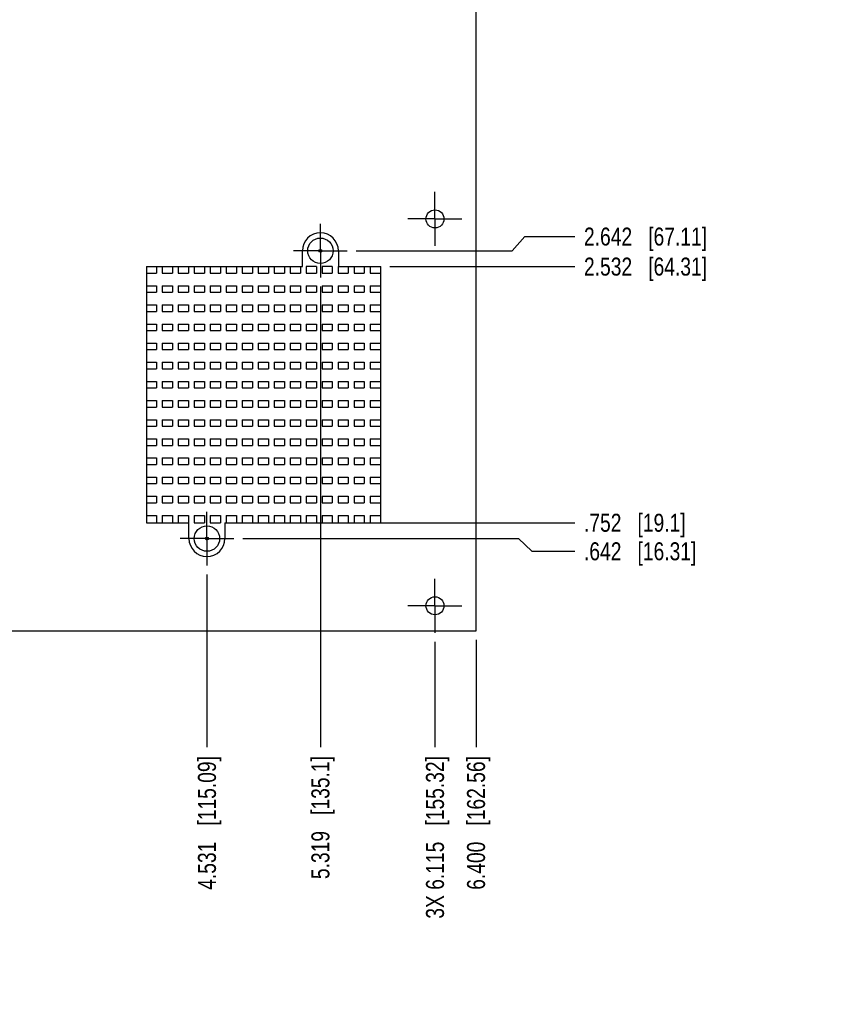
# Model space of a CAD drawing. Header units: inches. Extents: x 0 to 34, y 0 to 22.
# Tile 6 of 20: x 11.5 to 17.2, y 8.3 to 15.2. Entities that reach past the tile are written whole.
import ezdxf

# ---------------------------------------------------------------- set-up
doc = ezdxf.new("R2010")
doc.units = ezdxf.units.IN
doc.header["$LTSCALE"] = 1.87
doc.header["$MEASUREMENT"] = 0
doc.linetypes.add('CENTER', pattern=[0.6, 0.375, -0.075, 0.075, -0.075])
doc.layers.get('0').update_dxf_attribs({"linetype": 'CONTINUOUS'})
doc.layers.add('02___PRT_ALL_AXES', color=7, linetype='CONTINUOUS')
doc.layers.add('DIMENSIONS', color=7, linetype='CONTINUOUS')
doc.styles.get("Standard").update_dxf_attribs({"font": 'txt', "width": 0.8})
doc.dimstyles.new('DIMSTYLE_2', dxfattribs={"dimtxt": 0.125, "dimasz": 0.18, "dimexe": 0.18, "dimexo": 0.0625, "dimgap": 0.09, "dimtad": 0, "dimtih": 1, "dimtoh": 1, "dimdec": 3, "dimzin": 4, "dimdsep": 46, "dimtxsty": 'STANDARD', "dimblk": '_FILLED', "dimblk1": '_FILLED', "dimblk2": '_FILLED', "dimcen": 0.09, "dimadec": 0, "dimazin": 0, "dimtp": 0.001, "dimtm": 0.001, "dimtfac": 1, "dimtdec": 3, "dimtofl": 0, "dimtmove": 0, "dimatfit": 3, "dimldrblk": '_FILLED', "dimfxl": 1, "dimtolj": 1, "dimtzin": 4, "dimarcsym": 0})

# ---------------------------------------------------------------- blocks, each defined once
blk = doc.blocks.new('*D24')
at = {"layer": 'DIMENSIONS', "color": 2, "linetype": 'CONTINUOUS'}
blk.add_line((14.4052, 17.2959), (15.3754, 17.2959), dxfattribs=at)
at = {"layer": 'DIMENSIONS', "color": 2, "linetype": 'CONTINUOUS', "insert": (15.4379, 17.3584), "char_height": 0.125, "width": 1.725, "attachment_point": 1, "line_spacing_factor": 0.9}
blk.add_mtext('2X 6.385{\\Ftxt.shx;\\W1.000000;\\H0.125000; }[162.18]', dxfattribs=at)
blk = doc.blocks.new('_FILLED')
at = {"color": 0, "linetype": 'BYBLOCK'}
blk.add_solid([(0, 0), (-1, 0.174), (-1, -0.174)], dxfattribs=at)
blk = doc.blocks.new('*D26')
at = {"layer": 'DIMENSIONS', "color": 2, "linetype": 'CONTINUOUS'}
blk.add_line((13.684, 17.7219), (15.3754, 17.7219), dxfattribs=at)
at = {"layer": 'DIMENSIONS', "color": 2, "linetype": 'CONTINUOUS', "insert": (15.4379, 17.7844), "char_height": 0.125, "width": 1.425, "attachment_point": 1, "line_spacing_factor": 0.9}
blk.add_mtext('4X 6.811{\\Ftxt.shx;\\W1.000000;\\H0.125000; }[173]', dxfattribs=at)
blk = doc.blocks.new('*D28')
at = {"layer": 'DIMENSIONS', "color": 2, "linetype": 'CONTINUOUS'}
for p, q in [((13.0674, 11.5529), (14.9822, 11.5529)), ((14.9822, 11.5529), (15.0767, 11.4647)), ((15.0767, 11.4647), (15.3754, 11.4647))]:
    blk.add_line(p, q, dxfattribs=at)
at = {"layer": 'DIMENSIONS', "color": 2, "linetype": 'CONTINUOUS', "insert": (15.4379, 11.5272), "char_height": 0.125, "width": 1.225, "attachment_point": 1, "line_spacing_factor": 0.9}
blk.add_mtext('.642{\\Ftxt.shx;\\W1.000000;\\H0.125000; }[16.31]', dxfattribs=at)
blk = doc.blocks.new('*D29')
at = {"layer": 'DIMENSIONS', "color": 2, "linetype": 'CONTINUOUS'}
blk.add_line((14.0144, 11.6629), (15.3754, 11.6629), dxfattribs=at)
at = {"layer": 'DIMENSIONS', "color": 2, "linetype": 'CONTINUOUS', "insert": (15.4379, 11.7254), "char_height": 0.125, "width": 1.125, "attachment_point": 1, "line_spacing_factor": 0.9}
blk.add_mtext('.752{\\Ftxt.shx;\\W1.000000;\\H0.125000; }[19.1]', dxfattribs=at)
blk = doc.blocks.new('*D30')
at = {"layer": 'DIMENSIONS', "color": 2, "linetype": 'CONTINUOUS'}
blk.add_line((14.0904, 13.4429), (15.3754, 13.4429), dxfattribs=at)
at = {"layer": 'DIMENSIONS', "color": 2, "linetype": 'CONTINUOUS', "insert": (15.4379, 13.5054), "char_height": 0.125, "width": 1.325, "attachment_point": 1, "line_spacing_factor": 0.9}
blk.add_mtext('2.532{\\Ftxt.shx;\\W1.000000;\\H0.125000; }[64.31]', dxfattribs=at)
blk = doc.blocks.new('*D31')
at = {"layer": 'DIMENSIONS', "color": 2, "linetype": 'CONTINUOUS'}
for p, q in [((14.9391, 13.5529), (15.0266, 13.6515)), ((15.0266, 13.6515), (15.3754, 13.6515)), ((13.8554, 13.5529), (14.9391, 13.5529))]:
    blk.add_line(p, q, dxfattribs=at)
at = {"layer": 'DIMENSIONS', "color": 2, "linetype": 'CONTINUOUS', "insert": (15.4379, 13.714), "char_height": 0.125, "width": 1.325, "attachment_point": 1, "line_spacing_factor": 0.9}
blk.add_mtext('2.642{\\Ftxt.shx;\\W1.000000;\\H0.125000; }[67.11]', dxfattribs=at)
blk = doc.blocks.new('*D32')
at = {"layer": 'DIMENSIONS', "color": 2, "linetype": 'CONTINUOUS'}
for p, q in [((14.3834, 17.0809), (14.9731, 17.0809)), ((14.9731, 17.0809), (15.0567, 16.9473)), ((15.0567, 16.9473), (15.3754, 16.9473))]:
    blk.add_line(p, q, dxfattribs=at)
at = {"layer": 'DIMENSIONS', "color": 2, "linetype": 'CONTINUOUS', "insert": (15.4379, 17.0098), "char_height": 0.125, "width": 1.725, "attachment_point": 1, "line_spacing_factor": 0.9}
blk.add_mtext('2X 6.170{\\Ftxt.shx;\\W1.000000;\\H0.125000; }[156.72]', dxfattribs=at)
blk = doc.blocks.new('*D37')
at = {"layer": 'DIMENSIONS', "color": 2, "linetype": 'CONTINUOUS'}
blk.add_line((12.8189, 11.3044), (12.8189, 10.1044), dxfattribs=at)
at = {"layer": 'DIMENSIONS', "color": 2, "linetype": 'CONTINUOUS', "insert": (12.7564, 10.0419), "char_height": 0.125, "width": 1.425, "attachment_point": 3, "rotation": 90, "line_spacing_factor": 0.9}
blk.add_mtext('4.531{\\Ftxt.shx;\\W1.000000;\\H0.125000; }[115.09]', dxfattribs=at)
blk = doc.blocks.new('*D38')
at = {"layer": 'DIMENSIONS', "color": 2, "linetype": 'CONTINUOUS'}
blk.add_line((13.6069, 13.3044), (13.6069, 10.1044), dxfattribs=at)
at = {"layer": 'DIMENSIONS', "color": 2, "linetype": 'CONTINUOUS', "insert": (13.5444, 10.0419), "char_height": 0.125, "width": 1.325, "attachment_point": 3, "rotation": 90, "line_spacing_factor": 0.9}
blk.add_mtext('5.319{\\Ftxt.shx;\\W1.000000;\\H0.125000; }[135.1]', dxfattribs=at)
blk = doc.blocks.new('*D39')
at = {"layer": 'DIMENSIONS', "color": 2, "linetype": 'CONTINUOUS'}
blk.add_line((14.4029, 10.8359), (14.4029, 10.1044), dxfattribs=at)
at = {"layer": 'DIMENSIONS', "color": 2, "linetype": 'CONTINUOUS', "insert": (14.3404, 10.0419), "char_height": 0.125, "width": 1.725, "attachment_point": 3, "rotation": 90, "line_spacing_factor": 0.9}
blk.add_mtext('3X 6.115{\\Ftxt.shx;\\W1.000000;\\H0.125000; }[155.32]', dxfattribs=at)
blk = doc.blocks.new('*D40')
at = {"layer": 'DIMENSIONS', "color": 2, "linetype": 'CONTINUOUS'}
blk.add_line((14.6879, 10.8484), (14.6879, 10.1044), dxfattribs=at)
at = {"layer": 'DIMENSIONS', "color": 2, "linetype": 'CONTINUOUS', "insert": (14.6254, 10.0419), "char_height": 0.125, "width": 1.425, "attachment_point": 3, "rotation": 90, "line_spacing_factor": 0.9}
blk.add_mtext('6.400{\\Ftxt.shx;\\W1.000000;\\H0.125000; }[162.56]', dxfattribs=at)

msp = doc.modelspace()

# ---------------------------------------------------------------- linework, layer by layer
at = {"color": 7, "linetype": 'CONTINUOUS'}
for p, q in [((14.6879, 10.9109), (14.6879, 17.8109)), ((13.4819, 13.4429), (13.4819, 13.5529)), ((12.3979, 13.4429), (13.4819, 13.4429)), ((12.3979, 13.4429), (12.3979, 11.6629)), ((12.4689, 13.4429), (12.4689, 13.3979)), ((12.5089, 13.4429), (12.5089, 13.3979)), ((12.5799, 13.4429), (12.5799, 13.3979)), ((12.6199, 13.4429), (12.6199, 13.3979)), ((12.6909, 13.4429), (12.6909, 13.3979)), ((12.7309, 13.4429), (12.7309, 13.3979)), ((12.8019, 13.4429), (12.8019, 13.3979)), ((12.8419, 13.4429), (12.8419, 13.3979)), ((12.9129, 13.4429), (12.9129, 13.3979)), ((12.9529, 13.4429), (12.9529, 13.3979)), ((13.0239, 13.4429), (13.0239, 13.3979)), ((13.0639, 13.4429), (13.0639, 13.3979)), ((13.1349, 13.4429), (13.1349, 13.3979)), ((13.1749, 13.4429), (13.1749, 13.3979)), ((13.2459, 13.4429), (13.2459, 13.3979)), ((13.2859, 13.4429), (13.2859, 13.3979)), ((13.3569, 13.4429), (13.3569, 13.3979)), ((13.3969, 13.4429), (13.3969, 13.3979)), ((13.4679, 13.4429), (13.4679, 13.3979)), ((13.5789, 13.4429), (13.5079, 13.4429)), ((13.5079, 13.4429), (13.5079, 13.3979)), ((13.5789, 13.4429), (13.5789, 13.3979)), ((13.6899, 13.4429), (13.6189, 13.4429)), ((13.6189, 13.4429), (13.6189, 13.3979)), ((13.6899, 13.4429), (13.6899, 13.3979)), ((13.7299, 13.4429), (14.0279, 13.4429)), ((13.7299, 13.4429), (13.7299, 13.3979)), ((13.8009, 13.4429), (13.8009, 13.3979)), ((13.8409, 13.4429), (13.8409, 13.3979)), ((13.9119, 13.4429), (13.9119, 13.3979)), ((13.9519, 13.4429), (13.9519, 13.3979)), ((14.0279, 11.6629), (14.0279, 13.4429)), ((12.3979, 13.3979), (12.4689, 13.3979)), ((12.5089, 13.3979), (12.5799, 13.3979)), ((12.6199, 13.3979), (12.6909, 13.3979)), ((12.7309, 13.3979), (12.8019, 13.3979)), ((12.8419, 13.3979), (12.9129, 13.3979)), ((12.9529, 13.3979), (13.0239, 13.3979)), ((13.0639, 13.3979), (13.1349, 13.3979)), ((13.1749, 13.3979), (13.2459, 13.3979)), ((13.2859, 13.3979), (13.3569, 13.3979)), ((13.3969, 13.3979), (13.4679, 13.3979)), ((13.5079, 13.3979), (13.5789, 13.3979)), ((13.6189, 13.3979), (13.6899, 13.3979)), ((13.7299, 13.3979), (13.8009, 13.3979)), ((13.8409, 13.3979), (13.9119, 13.3979)), ((13.9519, 13.3979), (14.0279, 13.3979)), ((12.3979, 13.3099), (12.4689, 13.3099)), ((12.4689, 13.3099), (12.4689, 13.2649)), ((12.5089, 13.3099), (12.5799, 13.3099)), ((12.5089, 13.3099), (12.5089, 13.2649)), ((12.5799, 13.3099), (12.5799, 13.2649)), ((12.6199, 13.3099), (12.6909, 13.3099)), ((12.6199, 13.3099), (12.6199, 13.2649)), ((12.6909, 13.3099), (12.6909, 13.2649)), ((12.7309, 13.3099), (12.8019, 13.3099)), ((12.7309, 13.3099), (12.7309, 13.2649)), ((12.8019, 13.3099), (12.8019, 13.2649)), ((12.8419, 13.3099), (12.9129, 13.3099)), ((12.8419, 13.3099), (12.8419, 13.2649)), ((12.9129, 13.3099), (12.9129, 13.2649)), ((12.9529, 13.3099), (13.0239, 13.3099)), ((12.9529, 13.3099), (12.9529, 13.2649)), ((13.0239, 13.3099), (13.0239, 13.2649)), ((13.0639, 13.3099), (13.1349, 13.3099)), ((13.0639, 13.3099), (13.0639, 13.2649)), ((13.1349, 13.3099), (13.1349, 13.2649)), ((13.1749, 13.3099), (13.2459, 13.3099)), ((13.1749, 13.3099), (13.1749, 13.2649)), ((13.2459, 13.3099), (13.2459, 13.2649)), ((13.2859, 13.3099), (13.3569, 13.3099)), ((13.2859, 13.3099), (13.2859, 13.2649)), ((13.3569, 13.3099), (13.3569, 13.2649)), ((13.3969, 13.3099), (13.4679, 13.3099)), ((13.3969, 13.3099), (13.3969, 13.2649)), ((13.4679, 13.3099), (13.4679, 13.2649)), ((13.5079, 13.3099), (13.5789, 13.3099)), ((13.5079, 13.3099), (13.5079, 13.2649)), ((13.5789, 13.3099), (13.5789, 13.2649)), ((13.6189, 13.3099), (13.6899, 13.3099)), ((13.6189, 13.3099), (13.6189, 13.2649)), ((13.6899, 13.3099), (13.6899, 13.2649)), ((13.7299, 13.3099), (13.8009, 13.3099)), ((13.7299, 13.3099), (13.7299, 13.2649)), ((13.8009, 13.3099), (13.8009, 13.2649)), ((13.8409, 13.3099), (13.9119, 13.3099)), ((13.8409, 13.3099), (13.8409, 13.2649)), ((13.9119, 13.3099), (13.9119, 13.2649)), ((13.9519, 13.3099), (14.0279, 13.3099)), ((13.9519, 13.3099), (13.9519, 13.2649)), ((12.3979, 13.2649), (12.4689, 13.2649)), ((12.5089, 13.2649), (12.5799, 13.2649)), ((12.6199, 13.2649), (12.6909, 13.2649)), ((12.7309, 13.2649), (12.8019, 13.2649)), ((12.8419, 13.2649), (12.9129, 13.2649)), ((12.9529, 13.2649), (13.0239, 13.2649)), ((13.0639, 13.2649), (13.1349, 13.2649)), ((13.1749, 13.2649), (13.2459, 13.2649)), ((13.2859, 13.2649), (13.3569, 13.2649)), ((13.3969, 13.2649), (13.4679, 13.2649)), ((13.5079, 13.2649), (13.5789, 13.2649)), ((13.6189, 13.2649), (13.6899, 13.2649)), ((13.7299, 13.2649), (13.8009, 13.2649)), ((13.8409, 13.2649), (13.9119, 13.2649)), ((13.9519, 13.2649), (14.0279, 13.2649)), ((12.3979, 13.1769), (12.4689, 13.1769)), ((12.4689, 13.1769), (12.4689, 13.1319)), ((12.5089, 13.1769), (12.5799, 13.1769)), ((12.5089, 13.1769), (12.5089, 13.1319)), ((12.5799, 13.1769), (12.5799, 13.1319)), ((12.6199, 13.1769), (12.6909, 13.1769)), ((12.6199, 13.1769), (12.6199, 13.1319)), ((12.6909, 13.1769), (12.6909, 13.1319)), ((12.7309, 13.1769), (12.8019, 13.1769)), ((12.7309, 13.1769), (12.7309, 13.1319)), ((12.8019, 13.1769), (12.8019, 13.1319)), ((12.8419, 13.1769), (12.9129, 13.1769)), ((12.8419, 13.1769), (12.8419, 13.1319)), ((12.9129, 13.1769), (12.9129, 13.1319)), ((12.9529, 13.1769), (13.0239, 13.1769)), ((12.9529, 13.1769), (12.9529, 13.1319)), ((13.0239, 13.1769), (13.0239, 13.1319)), ((13.0639, 13.1769), (13.1349, 13.1769)), ((13.0639, 13.1769), (13.0639, 13.1319)), ((13.1349, 13.1769), (13.1349, 13.1319)), ((13.1749, 13.1769), (13.2459, 13.1769)), ((13.1749, 13.1769), (13.1749, 13.1319)), ((13.2459, 13.1769), (13.2459, 13.1319)), ((13.2859, 13.1769), (13.3569, 13.1769)), ((13.2859, 13.1769), (13.2859, 13.1319)), ((13.3569, 13.1769), (13.3569, 13.1319)), ((13.3969, 13.1769), (13.4679, 13.1769)), ((13.3969, 13.1769), (13.3969, 13.1319)), ((13.4679, 13.1769), (13.4679, 13.1319)), ((13.5079, 13.1769), (13.5789, 13.1769)), ((13.5079, 13.1769), (13.5079, 13.1319)), ((13.5789, 13.1769), (13.5789, 13.1319)), ((13.6189, 13.1769), (13.6899, 13.1769)), ((13.6189, 13.1769), (13.6189, 13.1319)), ((13.6899, 13.1769), (13.6899, 13.1319)), ((13.7299, 13.1769), (13.8009, 13.1769)), ((13.7299, 13.1769), (13.7299, 13.1319)), ((13.8009, 13.1769), (13.8009, 13.1319)), ((13.8409, 13.1769), (13.9119, 13.1769)), ((13.8409, 13.1769), (13.8409, 13.1319)), ((13.9119, 13.1769), (13.9119, 13.1319)), ((13.9519, 13.1769), (14.0279, 13.1769)), ((13.9519, 13.1769), (13.9519, 13.1319)), ((12.3979, 13.1319), (12.4689, 13.1319)), ((12.5089, 13.1319), (12.5799, 13.1319)), ((12.6199, 13.1319), (12.6909, 13.1319)), ((12.7309, 13.1319), (12.8019, 13.1319)), ((12.8419, 13.1319), (12.9129, 13.1319)), ((12.9529, 13.1319), (13.0239, 13.1319)), ((13.0639, 13.1319), (13.1349, 13.1319)), ((13.1749, 13.1319), (13.2459, 13.1319)), ((13.2859, 13.1319), (13.3569, 13.1319)), ((13.3969, 13.1319), (13.4679, 13.1319)), ((13.5079, 13.1319), (13.5789, 13.1319)), ((13.6189, 13.1319), (13.6899, 13.1319)), ((13.7299, 13.1319), (13.8009, 13.1319)), ((13.8409, 13.1319), (13.9119, 13.1319)), ((13.9519, 13.1319), (14.0279, 13.1319)), ((12.3979, 13.0439), (12.4689, 13.0439)), ((12.4689, 13.0439), (12.4689, 12.9989)), ((12.5089, 13.0439), (12.5799, 13.0439)), ((12.5089, 13.0439), (12.5089, 12.9989)), ((12.5799, 13.0439), (12.5799, 12.9989)), ((12.6199, 13.0439), (12.6909, 13.0439)), ((12.6199, 13.0439), (12.6199, 12.9989)), ((12.6909, 13.0439), (12.6909, 12.9989)), ((12.7309, 13.0439), (12.8019, 13.0439)), ((12.7309, 13.0439), (12.7309, 12.9989)), ((12.8019, 13.0439), (12.8019, 12.9989)), ((12.8419, 13.0439), (12.9129, 13.0439)), ((12.8419, 13.0439), (12.8419, 12.9989)), ((12.9129, 13.0439), (12.9129, 12.9989)), ((12.9529, 13.0439), (13.0239, 13.0439)), ((12.9529, 13.0439), (12.9529, 12.9989)), ((13.0239, 13.0439), (13.0239, 12.9989)), ((13.0639, 13.0439), (13.1349, 13.0439)), ((13.0639, 13.0439), (13.0639, 12.9989)), ((13.1349, 13.0439), (13.1349, 12.9989)), ((13.1749, 13.0439), (13.2459, 13.0439)), ((13.1749, 13.0439), (13.1749, 12.9989)), ((13.2459, 13.0439), (13.2459, 12.9989)), ((13.2859, 13.0439), (13.3569, 13.0439)), ((13.2859, 13.0439), (13.2859, 12.9989)), ((13.3569, 13.0439), (13.3569, 12.9989)), ((13.3969, 13.0439), (13.4679, 13.0439)), ((13.3969, 13.0439), (13.3969, 12.9989)), ((13.4679, 13.0439), (13.4679, 12.9989)), ((13.5079, 13.0439), (13.5789, 13.0439)), ((13.5079, 13.0439), (13.5079, 12.9989)), ((13.5789, 13.0439), (13.5789, 12.9989)), ((13.6189, 13.0439), (13.6899, 13.0439)), ((13.6189, 13.0439), (13.6189, 12.9989)), ((13.6899, 13.0439), (13.6899, 12.9989)), ((13.7299, 13.0439), (13.8009, 13.0439)), ((13.7299, 13.0439), (13.7299, 12.9989)), ((13.8009, 13.0439), (13.8009, 12.9989)), ((13.8409, 13.0439), (13.9119, 13.0439)), ((13.8409, 13.0439), (13.8409, 12.9989)), ((13.9119, 13.0439), (13.9119, 12.9989)), ((13.9519, 13.0439), (14.0279, 13.0439)), ((13.9519, 13.0439), (13.9519, 12.9989)), ((12.3979, 12.9989), (12.4689, 12.9989)), ((12.5089, 12.9989), (12.5799, 12.9989)), ((12.6199, 12.9989), (12.6909, 12.9989)), ((12.7309, 12.9989), (12.8019, 12.9989)), ((12.8419, 12.9989), (12.9129, 12.9989)), ((12.9529, 12.9989), (13.0239, 12.9989)), ((13.0639, 12.9989), (13.1349, 12.9989)), ((13.1749, 12.9989), (13.2459, 12.9989)), ((13.2859, 12.9989), (13.3569, 12.9989)), ((13.3969, 12.9989), (13.4679, 12.9989)), ((13.5079, 12.9989), (13.5789, 12.9989)), ((13.6189, 12.9989), (13.6899, 12.9989)), ((13.7299, 12.9989), (13.8009, 12.9989)), ((13.8409, 12.9989), (13.9119, 12.9989)), ((13.9519, 12.9989), (14.0279, 12.9989)), ((12.3979, 12.9109), (12.4689, 12.9109)), ((12.3979, 12.8659), (12.4689, 12.8659)), ((12.4689, 12.9109), (12.4689, 12.8659)), ((12.5089, 12.9109), (12.5799, 12.9109)), ((12.5089, 12.9109), (12.5089, 12.8659)), ((12.5089, 12.8659), (12.5799, 12.8659)), ((12.5799, 12.9109), (12.5799, 12.8659)), ((12.6199, 12.9109), (12.6909, 12.9109)), ((12.6199, 12.9109), (12.6199, 12.8659)), ((12.6199, 12.8659), (12.6909, 12.8659)), ((12.6909, 12.9109), (12.6909, 12.8659)), ((12.7309, 12.9109), (12.8019, 12.9109)), ((12.7309, 12.9109), (12.7309, 12.8659)), ((12.7309, 12.8659), (12.8019, 12.8659)), ((12.8019, 12.9109), (12.8019, 12.8659)), ((12.8419, 12.9109), (12.9129, 12.9109)), ((12.8419, 12.9109), (12.8419, 12.8659)), ((12.8419, 12.8659), (12.9129, 12.8659)), ((12.9129, 12.9109), (12.9129, 12.8659)), ((12.9529, 12.9109), (13.0239, 12.9109)), ((12.9529, 12.9109), (12.9529, 12.8659)), ((12.9529, 12.8659), (13.0239, 12.8659)), ((13.0239, 12.9109), (13.0239, 12.8659)), ((13.0639, 12.9109), (13.1349, 12.9109)), ((13.0639, 12.9109), (13.0639, 12.8659)), ((13.0639, 12.8659), (13.1349, 12.8659)), ((13.1349, 12.9109), (13.1349, 12.8659)), ((13.1749, 12.9109), (13.2459, 12.9109)), ((13.1749, 12.9109), (13.1749, 12.8659)), ((13.1749, 12.8659), (13.2459, 12.8659)), ((13.2459, 12.9109), (13.2459, 12.8659)), ((13.2859, 12.9109), (13.3569, 12.9109)), ((13.2859, 12.9109), (13.2859, 12.8659)), ((13.2859, 12.8659), (13.3569, 12.8659)), ((13.3569, 12.9109), (13.3569, 12.8659)), ((13.3969, 12.9109), (13.4679, 12.9109)), ((13.3969, 12.9109), (13.3969, 12.8659)), ((13.3969, 12.8659), (13.4679, 12.8659)), ((13.4679, 12.9109), (13.4679, 12.8659)), ((13.5079, 12.9109), (13.5789, 12.9109)), ((13.5079, 12.9109), (13.5079, 12.8659)), ((13.5079, 12.8659), (13.5789, 12.8659)), ((13.5789, 12.9109), (13.5789, 12.8659)), ((13.6189, 12.9109), (13.6899, 12.9109)), ((13.6189, 12.9109), (13.6189, 12.8659)), ((13.6189, 12.8659), (13.6899, 12.8659)), ((13.6899, 12.9109), (13.6899, 12.8659)), ((13.7299, 12.9109), (13.8009, 12.9109)), ((13.7299, 12.9109), (13.7299, 12.8659)), ((13.7299, 12.8659), (13.8009, 12.8659)), ((13.8009, 12.9109), (13.8009, 12.8659)), ((13.8409, 12.9109), (13.9119, 12.9109)), ((13.8409, 12.9109), (13.8409, 12.8659)), ((13.8409, 12.8659), (13.9119, 12.8659)), ((13.9119, 12.9109), (13.9119, 12.8659)), ((13.9519, 12.9109), (14.0279, 12.9109)), ((13.9519, 12.9109), (13.9519, 12.8659)), ((13.9519, 12.8659), (14.0279, 12.8659)), ((12.3979, 12.7779), (12.4689, 12.7779)), ((12.3979, 12.7329), (12.4689, 12.7329)), ((12.4689, 12.7779), (12.4689, 12.7329)), ((12.5089, 12.7779), (12.5799, 12.7779)), ((12.5089, 12.7779), (12.5089, 12.7329)), ((12.5089, 12.7329), (12.5799, 12.7329)), ((12.5799, 12.7779), (12.5799, 12.7329)), ((12.6199, 12.7779), (12.6909, 12.7779)), ((12.6199, 12.7779), (12.6199, 12.7329)), ((12.6199, 12.7329), (12.6909, 12.7329)), ((12.6909, 12.7779), (12.6909, 12.7329)), ((12.7309, 12.7779), (12.8019, 12.7779)), ((12.7309, 12.7779), (12.7309, 12.7329)), ((12.7309, 12.7329), (12.8019, 12.7329)), ((12.8019, 12.7779), (12.8019, 12.7329)), ((12.8419, 12.7779), (12.9129, 12.7779)), ((12.8419, 12.7779), (12.8419, 12.7329)), ((12.8419, 12.7329), (12.9129, 12.7329)), ((12.9129, 12.7779), (12.9129, 12.7329)), ((12.9529, 12.7779), (13.0239, 12.7779)), ((12.9529, 12.7779), (12.9529, 12.7329)), ((12.9529, 12.7329), (13.0239, 12.7329)), ((13.0239, 12.7779), (13.0239, 12.7329)), ((13.0639, 12.7779), (13.1349, 12.7779)), ((13.0639, 12.7779), (13.0639, 12.7329)), ((13.0639, 12.7329), (13.1349, 12.7329)), ((13.1349, 12.7779), (13.1349, 12.7329)), ((13.1749, 12.7779), (13.2459, 12.7779)), ((13.1749, 12.7779), (13.1749, 12.7329)), ((13.1749, 12.7329), (13.2459, 12.7329)), ((13.2459, 12.7779), (13.2459, 12.7329)), ((13.2859, 12.7779), (13.3569, 12.7779)), ((13.2859, 12.7779), (13.2859, 12.7329)), ((13.2859, 12.7329), (13.3569, 12.7329)), ((13.3569, 12.7779), (13.3569, 12.7329)), ((13.3969, 12.7779), (13.4679, 12.7779)), ((13.3969, 12.7779), (13.3969, 12.7329)), ((13.3969, 12.7329), (13.4679, 12.7329)), ((13.4679, 12.7779), (13.4679, 12.7329)), ((13.5079, 12.7779), (13.5789, 12.7779)), ((13.5079, 12.7779), (13.5079, 12.7329)), ((13.5079, 12.7329), (13.5789, 12.7329)), ((13.5789, 12.7779), (13.5789, 12.7329)), ((13.6189, 12.7779), (13.6899, 12.7779)), ((13.6189, 12.7779), (13.6189, 12.7329)), ((13.6189, 12.7329), (13.6899, 12.7329)), ((13.6899, 12.7779), (13.6899, 12.7329)), ((13.7299, 12.7779), (13.8009, 12.7779)), ((13.7299, 12.7779), (13.7299, 12.7329)), ((13.7299, 12.7329), (13.8009, 12.7329)), ((13.8009, 12.7779), (13.8009, 12.7329)), ((13.8409, 12.7779), (13.9119, 12.7779)), ((13.8409, 12.7779), (13.8409, 12.7329)), ((13.8409, 12.7329), (13.9119, 12.7329)), ((13.9119, 12.7779), (13.9119, 12.7329)), ((13.9519, 12.7779), (14.0279, 12.7779)), ((13.9519, 12.7779), (13.9519, 12.7329)), ((13.9519, 12.7329), (14.0279, 12.7329)), ((12.3979, 12.6449), (12.4689, 12.6449)), ((12.3979, 12.5999), (12.4689, 12.5999)), ((12.4689, 12.6449), (12.4689, 12.5999)), ((12.5089, 12.6449), (12.5799, 12.6449)), ((12.5089, 12.6449), (12.5089, 12.5999)), ((12.5089, 12.5999), (12.5799, 12.5999)), ((12.5799, 12.6449), (12.5799, 12.5999)), ((12.6199, 12.6449), (12.6909, 12.6449)), ((12.6199, 12.6449), (12.6199, 12.5999)), ((12.6199, 12.5999), (12.6909, 12.5999)), ((12.6909, 12.6449), (12.6909, 12.5999)), ((12.7309, 12.6449), (12.8019, 12.6449)), ((12.7309, 12.6449), (12.7309, 12.5999)), ((12.7309, 12.5999), (12.8019, 12.5999)), ((12.8019, 12.6449), (12.8019, 12.5999)), ((12.8419, 12.6449), (12.9129, 12.6449)), ((12.8419, 12.6449), (12.8419, 12.5999)), ((12.8419, 12.5999), (12.9129, 12.5999)), ((12.9129, 12.6449), (12.9129, 12.5999)), ((12.9529, 12.6449), (13.0239, 12.6449)), ((12.9529, 12.6449), (12.9529, 12.5999)), ((12.9529, 12.5999), (13.0239, 12.5999)), ((13.0239, 12.6449), (13.0239, 12.5999)), ((13.0639, 12.6449), (13.1349, 12.6449)), ((13.0639, 12.6449), (13.0639, 12.5999)), ((13.0639, 12.5999), (13.1349, 12.5999)), ((13.1349, 12.6449), (13.1349, 12.5999)), ((13.1749, 12.6449), (13.2459, 12.6449)), ((13.1749, 12.6449), (13.1749, 12.5999)), ((13.1749, 12.5999), (13.2459, 12.5999)), ((13.2459, 12.6449), (13.2459, 12.5999)), ((13.2859, 12.6449), (13.3569, 12.6449)), ((13.2859, 12.6449), (13.2859, 12.5999)), ((13.2859, 12.5999), (13.3569, 12.5999)), ((13.3569, 12.6449), (13.3569, 12.5999)), ((13.3969, 12.6449), (13.4679, 12.6449)), ((13.3969, 12.6449), (13.3969, 12.5999)), ((13.3969, 12.5999), (13.4679, 12.5999)), ((13.4679, 12.6449), (13.4679, 12.5999)), ((13.5079, 12.6449), (13.5789, 12.6449)), ((13.5079, 12.6449), (13.5079, 12.5999)), ((13.5079, 12.5999), (13.5789, 12.5999)), ((13.5789, 12.6449), (13.5789, 12.5999)), ((13.6189, 12.6449), (13.6899, 12.6449)), ((13.6189, 12.6449), (13.6189, 12.5999)), ((13.6189, 12.5999), (13.6899, 12.5999)), ((13.6899, 12.6449), (13.6899, 12.5999)), ((13.7299, 12.6449), (13.8009, 12.6449)), ((13.7299, 12.6449), (13.7299, 12.5999)), ((13.7299, 12.5999), (13.8009, 12.5999)), ((13.8009, 12.6449), (13.8009, 12.5999)), ((13.8409, 12.6449), (13.9119, 12.6449)), ((13.8409, 12.6449), (13.8409, 12.5999)), ((13.8409, 12.5999), (13.9119, 12.5999)), ((13.9119, 12.6449), (13.9119, 12.5999)), ((13.9519, 12.6449), (14.0279, 12.6449)), ((13.9519, 12.6449), (13.9519, 12.5999)), ((13.9519, 12.5999), (14.0279, 12.5999)), ((12.3979, 12.5119), (12.4689, 12.5119)), ((12.3979, 12.4669), (12.4689, 12.4669)), ((12.4689, 12.5119), (12.4689, 12.4669)), ((12.5089, 12.5119), (12.5799, 12.5119)), ((12.5089, 12.5119), (12.5089, 12.4669)), ((12.5089, 12.4669), (12.5799, 12.4669)), ((12.5799, 12.5119), (12.5799, 12.4669)), ((12.6199, 12.5119), (12.6909, 12.5119)), ((12.6199, 12.5119), (12.6199, 12.4669)), ((12.6199, 12.4669), (12.6909, 12.4669)), ((12.6909, 12.5119), (12.6909, 12.4669)), ((12.7309, 12.5119), (12.8019, 12.5119)), ((12.7309, 12.5119), (12.7309, 12.4669)), ((12.7309, 12.4669), (12.8019, 12.4669)), ((12.8019, 12.5119), (12.8019, 12.4669)), ((12.8419, 12.5119), (12.9129, 12.5119)), ((12.8419, 12.5119), (12.8419, 12.4669)), ((12.8419, 12.4669), (12.9129, 12.4669)), ((12.9129, 12.5119), (12.9129, 12.4669)), ((12.9529, 12.5119), (13.0239, 12.5119)), ((12.9529, 12.5119), (12.9529, 12.4669)), ((12.9529, 12.4669), (13.0239, 12.4669)), ((13.0239, 12.5119), (13.0239, 12.4669)), ((13.0639, 12.5119), (13.1349, 12.5119)), ((13.0639, 12.5119), (13.0639, 12.4669)), ((13.0639, 12.4669), (13.1349, 12.4669)), ((13.1349, 12.5119), (13.1349, 12.4669)), ((13.1749, 12.5119), (13.2459, 12.5119)), ((13.1749, 12.5119), (13.1749, 12.4669)), ((13.1749, 12.4669), (13.2459, 12.4669)), ((13.2459, 12.5119), (13.2459, 12.4669)), ((13.2859, 12.5119), (13.3569, 12.5119)), ((13.2859, 12.5119), (13.2859, 12.4669)), ((13.2859, 12.4669), (13.3569, 12.4669)), ((13.3569, 12.5119), (13.3569, 12.4669)), ((13.3969, 12.5119), (13.4679, 12.5119)), ((13.3969, 12.5119), (13.3969, 12.4669)), ((13.3969, 12.4669), (13.4679, 12.4669)), ((13.4679, 12.5119), (13.4679, 12.4669)), ((13.5079, 12.5119), (13.5789, 12.5119)), ((13.5079, 12.5119), (13.5079, 12.4669)), ((13.5079, 12.4669), (13.5789, 12.4669)), ((13.5789, 12.5119), (13.5789, 12.4669)), ((13.6189, 12.5119), (13.6899, 12.5119)), ((13.6189, 12.5119), (13.6189, 12.4669)), ((13.6189, 12.4669), (13.6899, 12.4669)), ((13.6899, 12.5119), (13.6899, 12.4669)), ((13.7299, 12.5119), (13.8009, 12.5119)), ((13.7299, 12.5119), (13.7299, 12.4669)), ((13.7299, 12.4669), (13.8009, 12.4669)), ((13.8009, 12.5119), (13.8009, 12.4669)), ((13.8409, 12.5119), (13.9119, 12.5119)), ((13.8409, 12.5119), (13.8409, 12.4669)), ((13.8409, 12.4669), (13.9119, 12.4669)), ((13.9119, 12.5119), (13.9119, 12.4669)), ((13.9519, 12.5119), (14.0279, 12.5119)), ((13.9519, 12.5119), (13.9519, 12.4669)), ((13.9519, 12.4669), (14.0279, 12.4669)), ((12.3979, 12.3789), (12.4689, 12.3789)), ((12.3979, 12.3339), (12.4689, 12.3339)), ((12.4689, 12.3789), (12.4689, 12.3339)), ((12.5089, 12.3789), (12.5799, 12.3789)), ((12.5089, 12.3789), (12.5089, 12.3339)), ((12.5089, 12.3339), (12.5799, 12.3339)), ((12.5799, 12.3789), (12.5799, 12.3339)), ((12.6199, 12.3789), (12.6909, 12.3789)), ((12.6199, 12.3789), (12.6199, 12.3339)), ((12.6199, 12.3339), (12.6909, 12.3339)), ((12.6909, 12.3789), (12.6909, 12.3339)), ((12.7309, 12.3789), (12.8019, 12.3789)), ((12.7309, 12.3789), (12.7309, 12.3339)), ((12.7309, 12.3339), (12.8019, 12.3339)), ((12.8019, 12.3789), (12.8019, 12.3339)), ((12.8419, 12.3789), (12.9129, 12.3789)), ((12.8419, 12.3789), (12.8419, 12.3339)), ((12.8419, 12.3339), (12.9129, 12.3339)), ((12.9129, 12.3789), (12.9129, 12.3339)), ((12.9529, 12.3789), (13.0239, 12.3789)), ((12.9529, 12.3789), (12.9529, 12.3339)), ((12.9529, 12.3339), (13.0239, 12.3339)), ((13.0239, 12.3789), (13.0239, 12.3339)), ((13.0639, 12.3789), (13.1349, 12.3789)), ((13.0639, 12.3789), (13.0639, 12.3339)), ((13.0639, 12.3339), (13.1349, 12.3339)), ((13.1349, 12.3789), (13.1349, 12.3339)), ((13.1749, 12.3789), (13.2459, 12.3789)), ((13.1749, 12.3789), (13.1749, 12.3339)), ((13.1749, 12.3339), (13.2459, 12.3339)), ((13.2459, 12.3789), (13.2459, 12.3339)), ((13.2859, 12.3789), (13.3569, 12.3789)), ((13.2859, 12.3789), (13.2859, 12.3339)), ((13.2859, 12.3339), (13.3569, 12.3339)), ((13.3569, 12.3789), (13.3569, 12.3339)), ((13.3969, 12.3789), (13.4679, 12.3789)), ((13.3969, 12.3789), (13.3969, 12.3339)), ((13.3969, 12.3339), (13.4679, 12.3339)), ((13.4679, 12.3789), (13.4679, 12.3339)), ((13.5079, 12.3789), (13.5789, 12.3789)), ((13.5079, 12.3789), (13.5079, 12.3339)), ((13.5079, 12.3339), (13.5789, 12.3339)), ((13.5789, 12.3789), (13.5789, 12.3339)), ((13.6189, 12.3789), (13.6899, 12.3789)), ((13.6189, 12.3789), (13.6189, 12.3339)), ((13.6189, 12.3339), (13.6899, 12.3339)), ((13.6899, 12.3789), (13.6899, 12.3339)), ((13.7299, 12.3789), (13.8009, 12.3789)), ((13.7299, 12.3789), (13.7299, 12.3339)), ((13.7299, 12.3339), (13.8009, 12.3339)), ((13.8009, 12.3789), (13.8009, 12.3339)), ((13.8409, 12.3789), (13.9119, 12.3789)), ((13.8409, 12.3789), (13.8409, 12.3339)), ((13.8409, 12.3339), (13.9119, 12.3339)), ((13.9119, 12.3789), (13.9119, 12.3339)), ((13.9519, 12.3789), (14.0279, 12.3789)), ((13.9519, 12.3789), (13.9519, 12.3339)), ((13.9519, 12.3339), (14.0279, 12.3339)), ((12.3979, 12.2459), (12.4689, 12.2459)), ((12.3979, 12.2009), (12.4689, 12.2009)), ((12.4689, 12.2459), (12.4689, 12.2009)), ((12.5089, 12.2459), (12.5799, 12.2459)), ((12.5089, 12.2459), (12.5089, 12.2009)), ((12.5089, 12.2009), (12.5799, 12.2009)), ((12.5799, 12.2459), (12.5799, 12.2009)), ((12.6199, 12.2459), (12.6909, 12.2459)), ((12.6199, 12.2459), (12.6199, 12.2009)), ((12.6199, 12.2009), (12.6909, 12.2009)), ((12.6909, 12.2459), (12.6909, 12.2009)), ((12.7309, 12.2459), (12.8019, 12.2459)), ((12.7309, 12.2459), (12.7309, 12.2009)), ((12.7309, 12.2009), (12.8019, 12.2009)), ((12.8019, 12.2459), (12.8019, 12.2009)), ((12.8419, 12.2459), (12.9129, 12.2459)), ((12.8419, 12.2459), (12.8419, 12.2009)), ((12.8419, 12.2009), (12.9129, 12.2009)), ((12.9129, 12.2459), (12.9129, 12.2009)), ((12.9529, 12.2459), (13.0239, 12.2459)), ((12.9529, 12.2459), (12.9529, 12.2009)), ((12.9529, 12.2009), (13.0239, 12.2009)), ((13.0239, 12.2459), (13.0239, 12.2009)), ((13.0639, 12.2459), (13.1349, 12.2459)), ((13.0639, 12.2459), (13.0639, 12.2009)), ((13.0639, 12.2009), (13.1349, 12.2009)), ((13.1349, 12.2459), (13.1349, 12.2009)), ((13.1749, 12.2459), (13.2459, 12.2459)), ((13.1749, 12.2459), (13.1749, 12.2009)), ((13.1749, 12.2009), (13.2459, 12.2009)), ((13.2459, 12.2459), (13.2459, 12.2009)), ((13.2859, 12.2459), (13.3569, 12.2459)), ((13.2859, 12.2459), (13.2859, 12.2009)), ((13.2859, 12.2009), (13.3569, 12.2009)), ((13.3569, 12.2459), (13.3569, 12.2009)), ((13.3969, 12.2459), (13.4679, 12.2459)), ((13.3969, 12.2459), (13.3969, 12.2009)), ((13.3969, 12.2009), (13.4679, 12.2009)), ((13.4679, 12.2459), (13.4679, 12.2009)), ((13.5079, 12.2459), (13.5789, 12.2459)), ((13.5079, 12.2459), (13.5079, 12.2009)), ((13.5079, 12.2009), (13.5789, 12.2009)), ((13.5789, 12.2459), (13.5789, 12.2009)), ((13.6189, 12.2459), (13.6899, 12.2459)), ((13.6189, 12.2459), (13.6189, 12.2009)), ((13.6189, 12.2009), (13.6899, 12.2009)), ((13.6899, 12.2459), (13.6899, 12.2009)), ((13.7299, 12.2459), (13.8009, 12.2459)), ((13.7299, 12.2459), (13.7299, 12.2009)), ((13.7299, 12.2009), (13.8009, 12.2009)), ((13.8009, 12.2459), (13.8009, 12.2009)), ((13.8409, 12.2459), (13.9119, 12.2459)), ((13.8409, 12.2459), (13.8409, 12.2009)), ((13.8409, 12.2009), (13.9119, 12.2009)), ((13.9119, 12.2459), (13.9119, 12.2009)), ((13.9519, 12.2459), (14.0279, 12.2459)), ((13.9519, 12.2459), (13.9519, 12.2009)), ((13.9519, 12.2009), (14.0279, 12.2009)), ((12.3979, 12.1129), (12.4689, 12.1129)), ((12.4689, 12.1129), (12.4689, 12.0679)), ((12.5089, 12.1129), (12.5799, 12.1129)), ((12.5089, 12.1129), (12.5089, 12.0679)), ((12.5799, 12.1129), (12.5799, 12.0679)), ((12.6199, 12.1129), (12.6909, 12.1129)), ((12.6199, 12.1129), (12.6199, 12.0679)), ((12.6909, 12.1129), (12.6909, 12.0679)), ((12.7309, 12.1129), (12.8019, 12.1129)), ((12.7309, 12.1129), (12.7309, 12.0679)), ((12.8019, 12.1129), (12.8019, 12.0679)), ((12.8419, 12.1129), (12.9129, 12.1129)), ((12.8419, 12.1129), (12.8419, 12.0679)), ((12.9129, 12.1129), (12.9129, 12.0679)), ((12.9529, 12.1129), (13.0239, 12.1129)), ((12.9529, 12.1129), (12.9529, 12.0679)), ((13.0239, 12.1129), (13.0239, 12.0679)), ((13.0639, 12.1129), (13.1349, 12.1129)), ((13.0639, 12.1129), (13.0639, 12.0679)), ((13.1349, 12.1129), (13.1349, 12.0679)), ((13.1749, 12.1129), (13.2459, 12.1129)), ((13.1749, 12.1129), (13.1749, 12.0679)), ((13.2459, 12.1129), (13.2459, 12.0679)), ((13.2859, 12.1129), (13.3569, 12.1129)), ((13.2859, 12.1129), (13.2859, 12.0679)), ((13.3569, 12.1129), (13.3569, 12.0679)), ((13.3969, 12.1129), (13.4679, 12.1129)), ((13.3969, 12.1129), (13.3969, 12.0679)), ((13.4679, 12.1129), (13.4679, 12.0679)), ((13.5079, 12.1129), (13.5789, 12.1129)), ((13.5079, 12.1129), (13.5079, 12.0679)), ((13.5789, 12.1129), (13.5789, 12.0679)), ((13.6189, 12.1129), (13.6899, 12.1129)), ((13.6189, 12.1129), (13.6189, 12.0679)), ((13.6899, 12.1129), (13.6899, 12.0679)), ((13.7299, 12.1129), (13.8009, 12.1129)), ((13.7299, 12.1129), (13.7299, 12.0679)), ((13.8009, 12.1129), (13.8009, 12.0679)), ((13.8409, 12.1129), (13.9119, 12.1129)), ((13.8409, 12.1129), (13.8409, 12.0679)), ((13.9119, 12.1129), (13.9119, 12.0679)), ((13.9519, 12.1129), (14.0279, 12.1129)), ((13.9519, 12.1129), (13.9519, 12.0679)), ((12.3979, 12.0679), (12.4689, 12.0679)), ((12.5089, 12.0679), (12.5799, 12.0679)), ((12.6199, 12.0679), (12.6909, 12.0679)), ((12.7309, 12.0679), (12.8019, 12.0679)), ((12.8419, 12.0679), (12.9129, 12.0679)), ((12.9529, 12.0679), (13.0239, 12.0679)), ((13.0639, 12.0679), (13.1349, 12.0679)), ((13.1749, 12.0679), (13.2459, 12.0679)), ((13.2859, 12.0679), (13.3569, 12.0679)), ((13.3969, 12.0679), (13.4679, 12.0679)), ((13.5079, 12.0679), (13.5789, 12.0679)), ((13.6189, 12.0679), (13.6899, 12.0679)), ((13.7299, 12.0679), (13.8009, 12.0679)), ((13.8409, 12.0679), (13.9119, 12.0679)), ((13.9519, 12.0679), (14.0279, 12.0679)), ((12.3979, 11.9799), (12.4689, 11.9799)), ((12.4689, 11.9799), (12.4689, 11.9349)), ((12.5089, 11.9799), (12.5799, 11.9799)), ((12.5089, 11.9799), (12.5089, 11.9349)), ((12.5799, 11.9799), (12.5799, 11.9349)), ((12.6199, 11.9799), (12.6909, 11.9799)), ((12.6199, 11.9799), (12.6199, 11.9349)), ((12.6909, 11.9799), (12.6909, 11.9349)), ((12.7309, 11.9799), (12.8019, 11.9799)), ((12.7309, 11.9799), (12.7309, 11.9349)), ((12.8019, 11.9799), (12.8019, 11.9349)), ((12.8419, 11.9799), (12.9129, 11.9799)), ((12.8419, 11.9799), (12.8419, 11.9349)), ((12.9129, 11.9799), (12.9129, 11.9349)), ((12.9529, 11.9799), (13.0239, 11.9799)), ((12.9529, 11.9799), (12.9529, 11.9349)), ((13.0239, 11.9799), (13.0239, 11.9349)), ((13.0639, 11.9799), (13.1349, 11.9799)), ((13.0639, 11.9799), (13.0639, 11.9349)), ((13.1349, 11.9799), (13.1349, 11.9349)), ((13.1749, 11.9799), (13.2459, 11.9799)), ((13.1749, 11.9799), (13.1749, 11.9349)), ((13.2459, 11.9799), (13.2459, 11.9349)), ((13.2859, 11.9799), (13.3569, 11.9799)), ((13.2859, 11.9799), (13.2859, 11.9349)), ((13.3569, 11.9799), (13.3569, 11.9349)), ((13.3969, 11.9799), (13.4679, 11.9799)), ((13.3969, 11.9799), (13.3969, 11.9349)), ((13.4679, 11.9799), (13.4679, 11.9349)), ((13.5079, 11.9799), (13.5789, 11.9799)), ((13.5079, 11.9799), (13.5079, 11.9349)), ((13.5789, 11.9799), (13.5789, 11.9349)), ((13.6189, 11.9799), (13.6899, 11.9799)), ((13.6189, 11.9799), (13.6189, 11.9349)), ((13.6899, 11.9799), (13.6899, 11.9349)), ((13.7299, 11.9799), (13.8009, 11.9799)), ((13.7299, 11.9799), (13.7299, 11.9349)), ((13.8009, 11.9799), (13.8009, 11.9349)), ((13.8409, 11.9799), (13.9119, 11.9799)), ((13.8409, 11.9799), (13.8409, 11.9349)), ((13.9119, 11.9799), (13.9119, 11.9349)), ((13.9519, 11.9799), (14.0279, 11.9799)), ((13.9519, 11.9799), (13.9519, 11.9349)), ((12.3979, 11.9349), (12.4689, 11.9349)), ((12.5089, 11.9349), (12.5799, 11.9349)), ((12.6199, 11.9349), (12.6909, 11.9349)), ((12.7309, 11.9349), (12.8019, 11.9349)), ((12.8419, 11.9349), (12.9129, 11.9349)), ((12.9529, 11.9349), (13.0239, 11.9349)), ((13.0639, 11.9349), (13.1349, 11.9349)), ((13.1749, 11.9349), (13.2459, 11.9349)), ((13.2859, 11.9349), (13.3569, 11.9349)), ((13.3969, 11.9349), (13.4679, 11.9349)), ((13.5079, 11.9349), (13.5789, 11.9349)), ((13.6189, 11.9349), (13.6899, 11.9349)), ((13.7299, 11.9349), (13.8009, 11.9349)), ((13.8409, 11.9349), (13.9119, 11.9349)), ((13.9519, 11.9349), (14.0279, 11.9349)), ((12.3979, 11.8469), (12.4689, 11.8469)), ((12.4689, 11.8469), (12.4689, 11.8019)), ((12.5089, 11.8469), (12.5799, 11.8469)), ((12.5089, 11.8469), (12.5089, 11.8019)), ((12.5799, 11.8469), (12.5799, 11.8019)), ((12.6199, 11.8469), (12.6909, 11.8469)), ((12.6199, 11.8469), (12.6199, 11.8019)), ((12.6909, 11.8469), (12.6909, 11.8019)), ((12.7309, 11.8469), (12.8019, 11.8469)), ((12.7309, 11.8469), (12.7309, 11.8019)), ((12.8019, 11.8469), (12.8019, 11.8019)), ((12.8419, 11.8469), (12.9129, 11.8469)), ((12.8419, 11.8469), (12.8419, 11.8019)), ((12.9129, 11.8469), (12.9129, 11.8019)), ((12.9529, 11.8469), (13.0239, 11.8469)), ((12.9529, 11.8469), (12.9529, 11.8019)), ((13.0239, 11.8469), (13.0239, 11.8019)), ((13.0639, 11.8469), (13.1349, 11.8469)), ((13.0639, 11.8469), (13.0639, 11.8019)), ((13.1349, 11.8469), (13.1349, 11.8019)), ((13.1749, 11.8469), (13.2459, 11.8469)), ((13.1749, 11.8469), (13.1749, 11.8019)), ((13.2459, 11.8469), (13.2459, 11.8019)), ((13.2859, 11.8469), (13.3569, 11.8469)), ((13.2859, 11.8469), (13.2859, 11.8019)), ((13.3569, 11.8469), (13.3569, 11.8019)), ((13.3969, 11.8469), (13.4679, 11.8469)), ((13.3969, 11.8469), (13.3969, 11.8019)), ((13.4679, 11.8469), (13.4679, 11.8019)), ((13.5079, 11.8469), (13.5789, 11.8469)), ((13.5079, 11.8469), (13.5079, 11.8019)), ((13.5789, 11.8469), (13.5789, 11.8019)), ((13.6189, 11.8469), (13.6899, 11.8469)), ((13.6189, 11.8469), (13.6189, 11.8019)), ((13.6899, 11.8469), (13.6899, 11.8019)), ((13.7299, 11.8469), (13.8009, 11.8469)), ((13.7299, 11.8469), (13.7299, 11.8019)), ((13.8009, 11.8469), (13.8009, 11.8019)), ((13.8409, 11.8469), (13.9119, 11.8469)), ((13.8409, 11.8469), (13.8409, 11.8019)), ((13.9119, 11.8469), (13.9119, 11.8019)), ((13.9519, 11.8469), (14.0279, 11.8469)), ((13.9519, 11.8469), (13.9519, 11.8019)), ((12.3979, 11.8019), (12.4689, 11.8019)), ((12.5089, 11.8019), (12.5799, 11.8019)), ((12.6199, 11.8019), (12.6909, 11.8019)), ((12.7309, 11.8019), (12.8019, 11.8019)), ((12.8419, 11.8019), (12.9129, 11.8019)), ((12.9529, 11.8019), (13.0239, 11.8019)), ((13.0639, 11.8019), (13.1349, 11.8019)), ((13.1749, 11.8019), (13.2459, 11.8019)), ((13.2859, 11.8019), (13.3569, 11.8019)), ((13.3969, 11.8019), (13.4679, 11.8019)), ((13.5079, 11.8019), (13.5789, 11.8019)), ((13.6189, 11.8019), (13.6899, 11.8019)), ((13.7299, 11.8019), (13.8009, 11.8019)), ((13.8409, 11.8019), (13.9119, 11.8019)), ((13.9519, 11.8019), (14.0279, 11.8019)), ((12.3979, 11.7139), (12.4689, 11.7139)), ((12.4689, 11.7139), (12.4689, 11.6629)), ((12.5089, 11.7139), (12.5799, 11.7139)), ((12.5089, 11.7139), (12.5089, 11.6629)), ((12.5799, 11.7139), (12.5799, 11.6629)), ((12.6199, 11.7139), (12.6909, 11.7139)), ((12.6199, 11.7139), (12.6199, 11.6629)), ((12.6909, 11.7139), (12.6909, 11.6629)), ((12.7309, 11.7139), (12.8019, 11.7139)), ((12.7309, 11.7139), (12.7309, 11.6629)), ((12.8019, 11.7139), (12.8019, 11.6629)), ((12.8419, 11.7139), (12.9129, 11.7139)), ((12.8419, 11.7139), (12.8419, 11.6629)), ((12.9129, 11.7139), (12.9129, 11.6629)), ((12.9529, 11.7139), (13.0239, 11.7139)), ((12.9529, 11.7139), (12.9529, 11.6629)), ((13.0239, 11.7139), (13.0239, 11.6629)), ((13.0639, 11.7139), (13.1349, 11.7139)), ((13.0639, 11.7139), (13.0639, 11.6629)), ((13.1349, 11.7139), (13.1349, 11.6629)), ((13.1749, 11.7139), (13.2459, 11.7139)), ((13.1749, 11.7139), (13.1749, 11.6629)), ((13.2459, 11.7139), (13.2459, 11.6629)), ((13.2859, 11.7139), (13.3569, 11.7139)), ((13.2859, 11.7139), (13.2859, 11.6629)), ((13.3569, 11.7139), (13.3569, 11.6629)), ((13.3969, 11.7139), (13.4679, 11.7139)), ((13.3969, 11.7139), (13.3969, 11.6629)), ((13.4679, 11.7139), (13.4679, 11.6629)), ((13.5079, 11.7139), (13.5789, 11.7139)), ((13.5079, 11.7139), (13.5079, 11.6629)), ((13.5789, 11.7139), (13.5789, 11.6629)), ((13.6189, 11.7139), (13.6899, 11.7139)), ((13.6189, 11.7139), (13.6189, 11.6629)), ((13.6899, 11.7139), (13.6899, 11.6629)), ((13.7299, 11.7139), (13.8009, 11.7139)), ((13.7299, 11.7139), (13.7299, 11.6629)), ((13.8009, 11.7139), (13.8009, 11.6629)), ((13.8409, 11.7139), (13.9119, 11.7139)), ((13.8409, 11.7139), (13.8409, 11.6629)), ((13.9119, 11.7139), (13.9119, 11.6629)), ((13.9519, 11.7139), (14.0279, 11.7139)), ((13.9519, 11.7139), (13.9519, 11.6629)), ((12.3979, 11.6629), (12.6939, 11.6629)), ((12.6939, 11.5529), (12.6939, 11.6629)), ((12.7309, 11.6629), (12.8019, 11.6629)), ((12.8419, 11.6629), (12.9129, 11.6629)), ((12.9439, 11.6629), (14.0279, 11.6629)), ((12.9439, 11.6629), (12.9439, 11.5529))]:
    msp.add_line(p, q, dxfattribs=at)
for centre in [(13.6069, 13.5529), (12.8189, 11.5529)]:
    msp.add_circle(centre, 0.01, dxfattribs=at)
at = {"layer": '02___PRT_ALL_AXES', "color": 7, "linetype": 'CENTER'}
for p, q in [((14.4029, 13.7739), (14.4029, 13.9614)), ((14.4029, 13.7739), (14.2154, 13.7739)), ((14.4029, 13.7739), (14.5904, 13.7739)), ((14.4029, 13.7739), (14.4029, 13.5864)), ((13.6069, 13.5529), (13.6069, 13.7389)), ((13.6069, 13.5529), (13.4209, 13.5529)), ((13.6069, 13.5529), (13.7929, 13.5529)), ((13.6069, 13.5529), (13.6069, 13.3669)), ((12.8189, 11.5529), (12.8189, 11.7389)), ((12.8189, 11.5529), (12.6329, 11.5529)), ((12.8189, 11.5529), (13.0049, 11.5529)), ((12.8189, 11.5529), (12.8189, 11.3669)), ((14.4029, 11.0859), (14.4029, 11.2734)), ((14.4029, 11.0859), (14.2154, 11.0859)), ((14.4029, 11.0859), (14.5904, 11.0859)), ((14.4029, 11.0859), (14.4029, 10.8984))]:
    msp.add_line(p, q, dxfattribs=at)
at = {"layer": '02___PRT_ALL_AXES', "color": 7, "linetype": 'CONTINUOUS'}
for p, q in [((13.7319, 13.5529), (13.7319, 13.4429)), ((11.3379, 10.9109), (14.6879, 10.9109))]:
    msp.add_line(p, q, dxfattribs=at)
for centre, radius in [((14.4029, 13.7739), 0.0625), ((13.6069, 13.5529), 0.0882), ((12.8189, 11.5529), 0.0882), ((14.4029, 11.0859), 0.0625)]:
    msp.add_circle(centre, radius, dxfattribs=at)
for centre, start, end in [((13.6069, 13.5529), 0, 180), ((12.8189, 11.5529), 180, 360)]:
    msp.add_arc(centre, 0.125, start, end, dxfattribs=at)

# ---------------------------------------------------------------- dimensions: what is measured, and where the dimension line sits
at = {"layer": 'DIMENSIONS', "color": 2, "linetype": 'CONTINUOUS'}
for feature_location, offset, dtype, origin, text, picture, middle in [((13.684, 17.7219), (1.6914, 0), 0, (9.4113, 10.9109), '4X <>', '*D26', (16.1504, 17.7219)), ((14.4052, 17.2959), (0.9702, 0), 0, (9.5349, 10.9109), '2X <>', '*D24', (16.3004, 17.2959)), ((14.3834, 17.0809), (0.992, -0.1336), 0, (14.3209, 10.9109), '2X <>', '*D32', (16.3004, 16.9473)), ((14.4029, 10.8359), (0, -0.7315), 1, (8.2879, 10.8984), '3X <>', '*D39', (14.5597, 9.0006))]:
    dim = msp.add_ordinate_dim(feature_location=feature_location, offset=offset, dtype=dtype, origin=origin, text=text, dimstyle='DIMSTYLE_2', dxfattribs=at)
    dim.commit()
    dim.dimension.update_dxf_attribs({"geometry": picture, "text_midpoint": middle})
for feature_location, offset, dtype, origin, picture, middle in [((13.8554, 13.5529), (1.52, 0.0986), 0, (13.7929, 10.9109), '*D31', (16.1004, 13.6515)), ((14.0904, 13.4429), (1.285, 0), 0, (14.0279, 10.9109), '*D30', (16.1004, 13.4429)), ((13.6069, 13.3044), (0, -3.2), 1, (8.2879, 13.3669), '*D38', (13.7413, 9.1112)), ((14.0144, 11.6629), (1.361, 0), 0, (13.9519, 10.9109), '*D29', (16.0004, 11.6629)), ((13.0674, 11.5529), (2.308, -0.0882), 0, (13.0049, 10.9109), '*D28', (16.0504, 11.4647)), ((12.8189, 11.3044), (0, -1.2), 1, (8.2879, 11.3669), '*D37', (12.9757, 9.0612)), ((14.6879, 10.8484), (0, -0.744), 1, (8.2879, 10.9109), '*D40', (14.8447, 9.0612))]:
    dim = msp.add_ordinate_dim(feature_location=feature_location, offset=offset, dtype=dtype, origin=origin, dimstyle='DIMSTYLE_2', dxfattribs=at)
    dim.commit()
    dim.dimension.update_dxf_attribs({"geometry": picture, "text_midpoint": middle})

doc.saveas('drawing.dxf')
